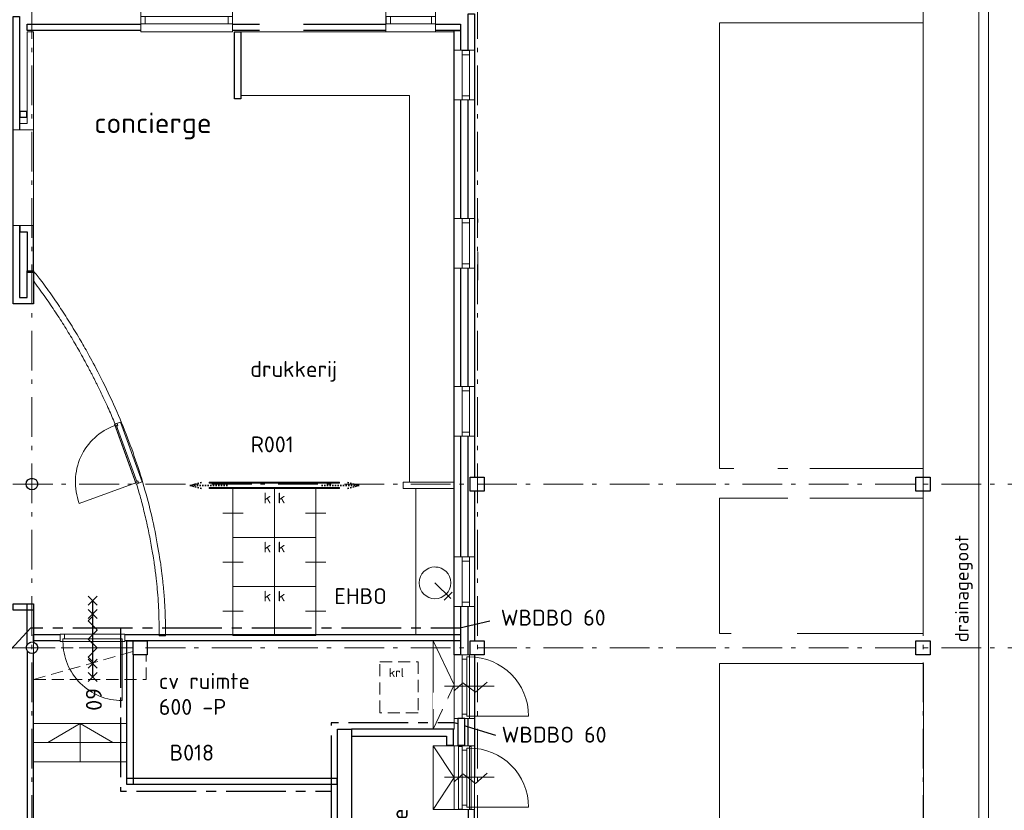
# Model space of a CAD drawing. Header units: millimetres. Extents: x -28579 to 211491, y -26192 to 102706.
# Tile 25 of 48: x 23560 to 39025, y -10964 to 1448. Entities that reach past the tile are written whole.
import ezdxf

# ---------------------------------------------------------------- set-up
doc = ezdxf.new("R2010")
doc.units = ezdxf.units.MM
doc.header["$LTSCALE"] = 100
doc.header["$PDMODE"] = 1
doc.header["$PDSIZE"] = -2
for name, pattern in [('B0202', [28.125, 18.75, -3.125, 3.125, -3.125]), ('HIDDEN', [9.525, 6.35, -3.175]), ('STYLE_01', [0.416641, 0.208282, -0.208359]), ('STYLE_06', [1.041641, 0.625, -0.208282, 0.069427, -0.138931])]:
    doc.linetypes.add(name, pattern=pattern)
for name, color, linetype in [('AL22FF1-_KALKZANDST', 2, 'Continuous'), ('AL28_BETON', 3, 'Continuous'), ('AL65_BEVEILIGING', 1, 'Continuous'), ('AT1A_TEKST', 2, 'Continuous'), ('br.compartimentering', 4, 'B0202')]:
    doc.layers.add(name, color=color, linetype=linetype)
doc.layers.add('None', color=7, linetype='Continuous', lineweight=5)
doc.styles.add('03_100', font='isocpeur.ttf')
doc.styles.add('Tekton Plus Regular', font='isocpeur.ttf')

# ---------------------------------------------------------------- blocks, each defined once
blk = doc.blocks.new('Group-371')
at = {"layer": 'None', "color": 140, "linetype": 'Continuous', "lineweight": 15}
blk.add_open_spline([(-28634, -25592), (-28624, -25013), (-28723, -24370), (-28959, -22832), (-29755, -21335), (-30181, -20534), (-30705, -19860), (-30705, -19942), (-30705, -20024), (-30233, -20649), (-29844, -21382), (-29060, -22855), (-28823, -24366), (-28729, -24962), (-28734, -25498), (-28732.5, -25545), (-28731, -25592), (-28732.5, -25592), (-28734, -25592), (-28684, -25592), (-28634, -25592)], degree=2, knots=[0, 0, 0, 1, 1, 2, 2, 3, 3, 4, 4, 5, 5, 6, 6, 7, 7, 8, 8, 9, 9, 10, 10, 10], dxfattribs=at)
at = {"layer": 'None', "color": 8, "linetype": 'Continuous', "lineweight": 5}
blk.add_point((-33137, -23133), dxfattribs=at)
blk = doc.blocks.new('Group-377')
at = {"layer": 'None', "color": 140, "linetype": 'Continuous', "lineweight": 15}
for q in [(-24430, -25670), (-24430, -27060)]:
    blk.add_line((-24100, -26365), q, dxfattribs=at)
blk = doc.blocks.new('Group-378')
at = {"layer": 'None', "color": 8, "linetype": 'Continuous', "lineweight": 5}
blk.add_lwpolyline([(-24430, -25670), (-24100, -25670), (-24100, -27060), (-24430, -27060)], close=True, dxfattribs=at)
at = {"layer": 'None', "color": 7}
blk.add_blockref('Group-377', (0, 0), dxfattribs=at)
blk = doc.blocks.new('Group-400')
at = {"layer": 'None', "color": 140, "linetype": 'Continuous', "lineweight": 15}
for q in [(-30483, -27270), (-29462, -27270)]:
    blk.add_line((-29973, -26970), q, dxfattribs=at)
at = {"layer": 'None', "color": 8, "linetype": 'Continuous', "lineweight": 5}
blk.add_line((-29973, -27570), (-29973, -26970), dxfattribs=at)
blk = doc.blocks.new('Group-401')
at = {"layer": 'None', "color": 8, "linetype": 'Continuous', "lineweight": 5}
for points in [[(-30705, -25670), (-29240, -25670), (-29240, -26970), (-30705, -26970)], [(-30705, -26970), (-29240, -26970), (-29240, -27270), (-30705, -27270)], [(-30705, -27270), (-29240, -27270), (-29240, -27570), (-30705, -27570)]]:
    blk.add_lwpolyline(points, close=True, dxfattribs=at)
at = {"layer": 'None', "color": 7}
blk.add_blockref('Group-400', (0, 0), dxfattribs=at)
blk = doc.blocks.new('Group-419')
at = {"layer": 'None', "color": 43, "linetype": 'Continuous', "lineweight": 9}
for p, q in [((-27733, -23665), (-27413, -23665)), ((-26113, -23665), (-26433, -23665)), ((-27733, -24435), (-27413, -24435)), ((-26113, -24435), (-26433, -24435)), ((-27733, -25205), (-27413, -25205)), ((-26113, -25205), (-26433, -25205))]:
    blk.add_line(p, q, dxfattribs=at)
for points in [[(-27573, -23280), (-26923, -23280), (-26923, -24050), (-27573, -24050)], [(-26923, -23280), (-26273, -23280), (-26273, -24050), (-26923, -24050)], [(-27573, -24050), (-26923, -24050), (-26923, -24820), (-27573, -24820)], [(-26923, -24050), (-26273, -24050), (-26273, -24820), (-26923, -24820)], [(-27573, -24820), (-26923, -24820), (-26923, -25590), (-27573, -25590)], [(-26923, -24820), (-26273, -24820), (-26273, -25590), (-26923, -25590)]]:
    blk.add_lwpolyline(points, close=True, dxfattribs=at)
at = {"color": 1, "linetype": 'Continuous', "lineweight": 35}
for points in [[(-27093, -23575), (-26993, -23575), (-26993, -23304), (-27093, -23304)], [(-26871, -23575), (-26771, -23575), (-26771, -23304), (-26871, -23304)], [(-27093, -24345), (-26993, -24345), (-26993, -24074), (-27093, -24074)], [(-26871, -24345), (-26771, -24345), (-26771, -24074), (-26871, -24074)], [(-27093, -25115), (-26993, -25115), (-26993, -24844), (-27093, -24844)], [(-26871, -25115), (-26771, -25115), (-26771, -24844), (-26871, -24844)]]:
    blk.add_wipeout(points, dxfattribs=at).dxf.layer = 'None'
at = {"layer": 'None', "color": 1, "char_height": 167, "attachment_point": 1, "line_spacing_factor": 0.980143, "style": 'Tekton Plus Regular'}
for insert in [(-27093, -23346), (-26871, -23346), (-27093, -24116), (-26871, -24116), (-27093, -24886), (-26871, -24886)]:
    blk.add_mtext('k', dxfattribs=dict(at, insert=insert))
blk = doc.blocks.new('Group-420')
at = {"color": 140, "linetype": 'Continuous', "lineweight": 15}
blk.add_wipeout([(-24435, -25008), (-24599, -24911), (-24647, -24726), (-24550, -24562), (-24365, -24514), (-24201, -24611), (-24153, -24796), (-24250, -24960)], dxfattribs=at).dxf.layer = 'None'
at = {"layer": 'None', "color": 140, "linetype": 'Continuous', "lineweight": 15}
for p, q in [((-24153, -25008), (-24400, -24761)), ((-24128, -24906), (-24255, -25033))]:
    blk.add_line(p, q, dxfattribs=at)
blk.add_circle((-24400, -24761), 249, dxfattribs=at)
blk = doc.blocks.new('Group-421')
at = {"color": 8, "linetype": 'Continuous', "lineweight": 5}
blk.add_wipeout([(-29091, -23210), (-28997, -23176), (-29337, -22236), (-29431, -22270)], dxfattribs=at).dxf.layer = 'None'
at = {"layer": 'None', "color": 8, "linetype": 'Continuous', "lineweight": 5}
blk.add_lwpolyline([(-29091, -23210), (-28997, -23176), (-29337, -22236), (-29431, -22270)], close=True, dxfattribs=at)
at = {"color": 140, "linetype": 'Continuous', "lineweight": 15}
for points in [[(-29418, -22308), (-29380, -22294), (-29394, -22257), (-29431, -22270)], [(-29067, -23159), (-29053, -23197), (-29091, -23210), (-29104, -23173)]]:
    blk.add_wipeout(points, dxfattribs=at).dxf.layer = 'None'
at = {"layer": 'None', "color": 8, "linetype": 'Continuous', "lineweight": 5}
blk.add_line((-29097, -23192), (-29986, -23514), dxfattribs=at)
at = {"layer": 'None', "color": 140, "linetype": 'Continuous', "lineweight": 15}
for points in [[(-29418, -22308), (-29380, -22294), (-29394, -22257), (-29431, -22270)], [(-29067, -23159), (-29053, -23197), (-29091, -23210), (-29104, -23173)]]:
    blk.add_lwpolyline(points, close=True, dxfattribs=at)
at = {"layer": 'None', "color": 8, "linetype": 'Continuous', "lineweight": 5}
blk.add_arc((-29103, -23177), 945, 109.9313, 200.8329, dxfattribs=at)
at = {"color": 140, "linetype": 'Continuous', "lineweight": 15}
blk.add_wipeout([(-29097, -23192), (-29079, -23185), (-29406, -22282), (-29425, -22289)], dxfattribs=at).dxf.layer = 'None'
at = {"layer": 'None', "color": 140, "linetype": 'Continuous', "lineweight": 15}
blk.add_lwpolyline([(-29097, -23192), (-29079, -23185), (-29406, -22282), (-29425, -22289)], close=True, dxfattribs=at)
blk = doc.blocks.new('Group-422')
at = {"color": 8, "linetype": 'Continuous', "lineweight": 5}
blk.add_wipeout([(-24390, -16110), (-25170, -16110), (-25170, -15790), (-24390, -15790)], dxfattribs=at).dxf.layer = 'None'
at = {"layer": 'None', "color": 8, "linetype": 'Continuous', "lineweight": 5}
blk.add_lwpolyline([(-24390, -16110), (-25170, -16110), (-25170, -15790), (-24390, -15790)], close=True, dxfattribs=at)
at = {"color": 8, "linetype": 'Continuous', "lineweight": 5}
blk.add_wipeout([(-24390, -15984), (-25170, -15984), (-25170, -15870), (-24390, -15870)], dxfattribs=at).dxf.layer = 'None'
at = {"layer": 'None', "color": 8, "linetype": 'Continuous', "lineweight": 5}
blk.add_lwpolyline([(-24390, -15984), (-25170, -15984), (-25170, -15870), (-24390, -15870)], close=True, dxfattribs=at)
at = {"color": 140, "linetype": 'Continuous', "lineweight": 15}
for points in [[(-25168, -15870), (-25101, -15870), (-25101, -15984), (-25168, -15984)], [(-24457, -15870), (-24390, -15870), (-24390, -15984), (-24457, -15984)]]:
    blk.add_wipeout(points, dxfattribs=at).dxf.layer = 'None'
at = {"layer": 'None', "color": 140, "linetype": 'Continuous', "lineweight": 15}
for points in [[(-25168, -15870), (-25101, -15870), (-25101, -15984), (-25168, -15984)], [(-24457, -15870), (-24390, -15870), (-24390, -15984), (-24457, -15984)]]:
    blk.add_lwpolyline(points, close=True, dxfattribs=at)
blk = doc.blocks.new('Group-423')
at = {"color": 8, "linetype": 'Continuous', "lineweight": 5}
blk.add_wipeout([(-27580, -16110), (-29020, -16110), (-29020, -15790), (-27580, -15790)], dxfattribs=at).dxf.layer = 'None'
at = {"layer": 'None', "color": 8, "linetype": 'Continuous', "lineweight": 5}
blk.add_lwpolyline([(-27580, -16110), (-29020, -16110), (-29020, -15790), (-27580, -15790)], close=True, dxfattribs=at)
at = {"color": 8, "linetype": 'Continuous', "lineweight": 5}
blk.add_wipeout([(-27580, -15984), (-29020, -15984), (-29020, -15870), (-27580, -15870)], dxfattribs=at).dxf.layer = 'None'
at = {"layer": 'None', "color": 8, "linetype": 'Continuous', "lineweight": 5}
blk.add_lwpolyline([(-27580, -15984), (-29020, -15984), (-29020, -15870), (-27580, -15870)], close=True, dxfattribs=at)
at = {"color": 140, "linetype": 'Continuous', "lineweight": 15}
for points in [[(-29020, -15870), (-28953, -15870), (-28953, -15984), (-29020, -15984)], [(-27647, -15870), (-27580, -15870), (-27580, -15984), (-27647, -15984)]]:
    blk.add_wipeout(points, dxfattribs=at).dxf.layer = 'None'
at = {"layer": 'None', "color": 140, "linetype": 'Continuous', "lineweight": 15}
for points in [[(-29020, -15870), (-28953, -15870), (-28953, -15984), (-29020, -15984)], [(-27647, -15870), (-27580, -15870), (-27580, -15984), (-27647, -15984)]]:
    blk.add_lwpolyline(points, close=True, dxfattribs=at)
blk = doc.blocks.new('Group-424')
at = {"color": 8, "linetype": 'Continuous', "lineweight": 5}
blk.add_wipeout([(-24100, -17180), (-24100, -16400), (-23780, -16400), (-23780, -17180)], dxfattribs=at).dxf.layer = 'None'
at = {"layer": 'None', "color": 8, "linetype": 'Continuous', "lineweight": 5}
blk.add_lwpolyline([(-24100, -17180), (-24100, -16400), (-23780, -16400), (-23780, -17180)], close=True, dxfattribs=at)
at = {"color": 8, "linetype": 'Continuous', "lineweight": 5}
blk.add_wipeout([(-23974, -17180), (-23974, -16400), (-23860, -16400), (-23860, -17180)], dxfattribs=at).dxf.layer = 'None'
at = {"layer": 'None', "color": 8, "linetype": 'Continuous', "lineweight": 5}
blk.add_lwpolyline([(-23974, -17180), (-23974, -16400), (-23860, -16400), (-23860, -17180)], close=True, dxfattribs=at)
at = {"color": 140, "linetype": 'Continuous', "lineweight": 15}
for points in [[(-23974, -16402), (-23860, -16402), (-23860, -16469), (-23974, -16469)], [(-23974, -17113), (-23860, -17113), (-23860, -17180), (-23974, -17180)]]:
    blk.add_wipeout(points, dxfattribs=at).dxf.layer = 'None'
at = {"layer": 'None', "color": 140, "linetype": 'Continuous', "lineweight": 15}
for points in [[(-23974, -16402), (-23860, -16402), (-23860, -16469), (-23974, -16469)], [(-23974, -17113), (-23860, -17113), (-23860, -17180), (-23974, -17180)]]:
    blk.add_lwpolyline(points, close=True, dxfattribs=at)
blk = doc.blocks.new('Group-425')
at = {"color": 8, "linetype": 'Continuous', "lineweight": 5}
blk.add_wipeout([(-24100, -19820), (-24100, -19040), (-23780, -19040), (-23780, -19820)], dxfattribs=at).dxf.layer = 'None'
at = {"layer": 'None', "color": 8, "linetype": 'Continuous', "lineweight": 5}
blk.add_lwpolyline([(-24100, -19820), (-24100, -19040), (-23780, -19040), (-23780, -19820)], close=True, dxfattribs=at)
at = {"color": 8, "linetype": 'Continuous', "lineweight": 5}
blk.add_wipeout([(-23974, -19820), (-23974, -19040), (-23860, -19040), (-23860, -19820)], dxfattribs=at).dxf.layer = 'None'
at = {"layer": 'None', "color": 8, "linetype": 'Continuous', "lineweight": 5}
blk.add_lwpolyline([(-23974, -19820), (-23974, -19040), (-23860, -19040), (-23860, -19820)], close=True, dxfattribs=at)
at = {"color": 140, "linetype": 'Continuous', "lineweight": 15}
for points in [[(-23974, -19040), (-23860, -19040), (-23860, -19107), (-23974, -19107)], [(-23974, -19753), (-23860, -19753), (-23860, -19820), (-23974, -19820)]]:
    blk.add_wipeout(points, dxfattribs=at).dxf.layer = 'None'
at = {"layer": 'None', "color": 140, "linetype": 'Continuous', "lineweight": 15}
for points in [[(-23974, -19040), (-23860, -19040), (-23860, -19107), (-23974, -19107)], [(-23974, -19753), (-23860, -19753), (-23860, -19820), (-23974, -19820)]]:
    blk.add_lwpolyline(points, close=True, dxfattribs=at)
blk = doc.blocks.new('Group-426')
at = {"color": 8, "linetype": 'Continuous', "lineweight": 5}
blk.add_wipeout([(-24100, -22460), (-24100, -21680), (-23780, -21680), (-23780, -22460)], dxfattribs=at).dxf.layer = 'None'
at = {"layer": 'None', "color": 8, "linetype": 'Continuous', "lineweight": 5}
blk.add_lwpolyline([(-24100, -22460), (-24100, -21680), (-23780, -21680), (-23780, -22460)], close=True, dxfattribs=at)
at = {"color": 8, "linetype": 'Continuous', "lineweight": 5}
blk.add_wipeout([(-23974, -22460), (-23974, -21680), (-23860, -21680), (-23860, -22460)], dxfattribs=at).dxf.layer = 'None'
at = {"layer": 'None', "color": 8, "linetype": 'Continuous', "lineweight": 5}
blk.add_lwpolyline([(-23974, -22460), (-23974, -21680), (-23860, -21680), (-23860, -22460)], close=True, dxfattribs=at)
at = {"color": 140, "linetype": 'Continuous', "lineweight": 15}
for points in [[(-23974, -21680), (-23860, -21680), (-23860, -21747), (-23974, -21747)], [(-23974, -22393), (-23860, -22393), (-23860, -22460), (-23974, -22460)]]:
    blk.add_wipeout(points, dxfattribs=at).dxf.layer = 'None'
at = {"layer": 'None', "color": 140, "linetype": 'Continuous', "lineweight": 15}
for points in [[(-23974, -21680), (-23860, -21680), (-23860, -21747), (-23974, -21747)], [(-23974, -22393), (-23860, -22393), (-23860, -22460), (-23974, -22460)]]:
    blk.add_lwpolyline(points, close=True, dxfattribs=at)
blk = doc.blocks.new('Group-427')
at = {"color": 8, "linetype": 'Continuous', "lineweight": 5}
blk.add_wipeout([(-24100, -25133), (-24100, -24353), (-23780, -24353), (-23780, -25133)], dxfattribs=at).dxf.layer = 'None'
at = {"layer": 'None', "color": 8, "linetype": 'Continuous', "lineweight": 5}
blk.add_lwpolyline([(-24100, -25133), (-24100, -24353), (-23780, -24353), (-23780, -25133)], close=True, dxfattribs=at)
at = {"color": 8, "linetype": 'Continuous', "lineweight": 5}
blk.add_wipeout([(-23974, -25133), (-23974, -24353), (-23860, -24353), (-23860, -25133)], dxfattribs=at).dxf.layer = 'None'
at = {"layer": 'None', "color": 8, "linetype": 'Continuous', "lineweight": 5}
blk.add_lwpolyline([(-23974, -25133), (-23974, -24353), (-23860, -24353), (-23860, -25133)], close=True, dxfattribs=at)
at = {"color": 140, "linetype": 'Continuous', "lineweight": 15}
for points in [[(-23974, -24353), (-23860, -24353), (-23860, -24420), (-23974, -24420)], [(-23974, -25066), (-23860, -25066), (-23860, -25133), (-23974, -25133)]]:
    blk.add_wipeout(points, dxfattribs=at).dxf.layer = 'None'
at = {"layer": 'None', "color": 140, "linetype": 'Continuous', "lineweight": 15}
for points in [[(-23974, -24353), (-23860, -24353), (-23860, -24420), (-23974, -24420)], [(-23974, -25066), (-23860, -25066), (-23860, -25133), (-23974, -25133)]]:
    blk.add_lwpolyline(points, close=True, dxfattribs=at)
blk = doc.blocks.new('Group-417')
at = {"layer": 'None', "color": 8, "linetype": 'Continuous', "lineweight": 20}
for p, q in [((-24249.877468, -26381.877468), (-24252.122532, -26384.122532)), ((-24249.877468, -26384.122532), (-24252.122532, -26381.877468)), ((-23471.122532, -26384.122532), (-23468.877468, -26381.877468)), ((-23471.122532, -26381.877468), (-23468.877468, -26384.122532))]:
    blk.add_line(p, q, dxfattribs=at)
at = {"layer": 'None', "color": 8, "linetype": 'Continuous', "lineweight": 5}
for p, q in [((-24251, -26383), (-23470, -26383)), ((-24100, -26455), (-23961, -26331)), ((-23961, -26331), (-23766, -26480)), ((-23766, -26480), (-23579, -26319))]:
    blk.add_line(p, q, dxfattribs=at)
blk = doc.blocks.new('Group-396')
at = {"layer": 'None', "color": 140, "linetype": 'Continuous', "lineweight": 15}
for q in [(-24430, -27320), (-24430, -28320)]:
    blk.add_line((-24100, -27820), q, dxfattribs=at)
blk = doc.blocks.new('Group-397')
at = {"layer": 'None', "color": 8, "linetype": 'Continuous', "lineweight": 5}
blk.add_lwpolyline([(-24430, -27320), (-24100, -27320), (-24100, -28320), (-24430, -28320)], close=True, dxfattribs=at)
at = {"layer": 'None', "color": 7}
blk.add_blockref('Group-396', (0, 0), dxfattribs=at)
blk = doc.blocks.new('Group-398')
at = {"layer": 'None', "color": 8, "linetype": 'Continuous', "lineweight": 20}
for p, q in [((-24249.877468, -27811.877468), (-24252.122532, -27814.122532)), ((-24249.877468, -27814.122532), (-24252.122532, -27811.877468)), ((-23471.122532, -27814.122532), (-23468.877468, -27811.877468)), ((-23471.122532, -27811.877468), (-23468.877468, -27814.122532))]:
    blk.add_line(p, q, dxfattribs=at)
at = {"layer": 'None', "color": 8, "linetype": 'Continuous', "lineweight": 5}
for p, q in [((-24251, -27813), (-23470, -27813)), ((-24100, -27885), (-23961, -27761)), ((-23961, -27761), (-23766, -27910)), ((-23766, -27910), (-23579, -27749))]:
    blk.add_line(p, q, dxfattribs=at)
blk = doc.blocks.new('60min br.w.')
at = {"layer": 'AL65_BEVEILIGING'}
for p, q in [((-671, 71), (-529, -71)), ((-671, -71), (-529, 71)), ((-600, 0), (600, 0)), ((-461, 71), (-319, -71)), ((-461, -71), (-319, 71)), ((319, -71), (461, 71)), ((319, 71), (461, -71)), ((529, -71), (671, 71)), ((529, 71), (671, -71))]:
    blk.add_line(p, q, dxfattribs=at)
blk.add_lwpolyline([(-351, 0), (-280, -71), (-139, 71), (3, -71), (144, 71), (286, -71), (356, 0)], dxfattribs=at)
at = {"layer": 'AL65_BEVEILIGING', "style": '03_100'}
blk.add_text('60', height=250, dxfattribs=at).set_placement((777, -104))

msp = doc.modelspace()

# ---------------------------------------------------------------- linework, layer by layer
at = {"layer": 'AL22FF1-_KALKZANDST'}
for points in [[(23778, -2912), (23778, -3012), (23558, -3012), (23458, -3012), (23458, -2912), (23459, 1498), (23559, 1498), (23558, -2912), (23678, -2912), (23678, -2492), (23778, -2492)], [(30603, 1538), (30703, 1538), (30703, -10440), (30603, -10440)], [(23678, 1378), (30483, 1378), (30483, 1278), (23678, 1278)], [(30383, 1278), (30483, 1278), (30483, -8522), (30383, -8522)], [(23778, -1921), (23778, -1882), (23778, -1782), (23678, -1782), (23563, -1782), (23563, -1882), (23678, -1882), (23676, -2402), (23676, -2513), (23776, -2513), (23776, -2402)], [(23458, -7722), (23778, -7722), (23778, -7822), (23458, -7822)], [(23678, -7722), (23778, -7722), (23778, -8411), (23678, -8411)], [(23778, -8202), (30483, -8202), (30483, -8302), (23778, -8302)], [(25243, -8302), (25343, -8302), (25343, -10562), (25243, -10562)], [(23678, -15532), (23778, -15532), (23778, -8411), (23678, -8411)], [(25243, -10462), (28543, -10462), (28543, -10562), (25243, -10562)], [(30703, -10952), (30603, -10952), (30603, -15802), (30703, -15802)]]:
    msp.add_lwpolyline(points, close=True, dxfattribs=at)
at = {"layer": 'None', "color": 140, "linetype": 'Continuous', "lineweight": 15}
msp.add_line((30757, -1677), (30757, -2643), dxfattribs=at)
at = {"layer": 'None', "color": 1, "linetype": 'STYLE_01', "lineweight": 35}
for p, q in [((26233, -5864), (26432.98779, -5810.41343)), ((26233, -5864), (26432.98779, -5917.58657)), ((28892, -5864), (28692.01221, -5810.41343)), ((28892, -5864), (28692.01221, -5917.58657))]:
    msp.add_line(p, q, dxfattribs=at)
at = {"layer": 'None', "color": 140, "linetype": 'Continuous', "lineweight": 15}
for points in [[(34553, 1399), (37753, 1399), (37753, -5599), (34553, -5599)], [(23778, -143), (23778, -182), (23778, -282), (23678, -282), (23563, -282), (23563, -182), (23678, -182), (23678, -93), (23678, 1259), (23778, 1259), (23778, -93)], [(26538, -5812), (28583, -5812), (28583, -5827), (26538, -5827)], [(29583, -5812), (30383, -5812), (30383, -5912), (29583, -5912)], [(34554, -8662), (37754, -8662), (37754, -15660), (34554, -15660)]]:
    msp.add_lwpolyline(points, close=True, dxfattribs=at)
at = {"layer": 'None', "color": 8, "linetype": 'HIDDEN', "lineweight": 5, "ltscale": 0.3}
msp.add_lwpolyline([(29218, -8632), (29818, -8632), (29818, -9432), (29218, -9432)], close=True, dxfattribs=at)

# ---------------------------------------------------------------- block references
at = {"layer": 'None', "color": 7}
for name in ['Group-378', 'Group-397']:
    msp.add_blockref(name, (54483, 17368), dxfattribs=at)

# ---------------------------------------------------------------- texts
at = {"layer": 'AT1A_TEKST', "style": '03_100'}
for p in [(31116.34079, -8065.05865), (31130.16195, -9902.03475)]:
    msp.add_text('WBDBO 60', height=249.999995, dxfattribs=at).set_placement(p)
at = {"layer": 'None', "color": 1, "insert": (25746, -8809.5807), "char_height": 250, "attachment_point": 1, "line_spacing_factor": 0.976858, "style": 'Tekton Plus Regular'}
msp.add_mtext('cv ruimte\\P600 -P', dxfattribs=at)
at = {"layer": 'None', "color": 8, "insert": (29358, -8731.76469), "char_height": 142.5273438, "attachment_point": 1, "line_spacing_factor": 0.976858, "style": 'Tekton Plus Regular'}
msp.add_mtext('{\\H0.9907x;\\lkrl}', dxfattribs=at)
at = {"layer": 'None', "color": 1, "insert": (28996.28837, -14033.03069), "char_height": 250, "attachment_point": 1, "rotation": 90, "line_spacing_factor": 0.976858, "style": 'Tekton Plus Regular'}
msp.add_mtext('bestaande\\Plaagspanningsruimte\\Pca. 720 -P', dxfattribs=at)

# ---------------------------------------------------------------- wipeouts: each hides what was drawn before it
at = {"color": 8, "linetype": 'Continuous', "lineweight": 5}
msp.add_wipeout([(38626, 6129), (38776, 6129), (38776, -18688), (38626, -18688)], dxfattribs=at).dxf.layer = 'None'
at = {"color": 1, "linetype": 'Continuous', "lineweight": 35}
for points in [[(24732, -974.28), (26562.57006, -974.28), (26562.57006, 69), (24732, 69)], [(23806, -5769), (23842.09545, -5827.85786), (23826, -5895), (23767.14214, -5931.09545), (23700, -5915), (23663.90455, -5856.14214), (23680, -5789), (23738.85786, -5752.90455)], [(37638, -5732), (37858, -5732), (37858, -5952), (37638, -5952)], [(28503, -7915.24), (29645.42006, -7915.24), (29645.42006, -7399), (28503, -7399)], [(37638, -8302), (37858, -8302), (37858, -8522), (37638, -8522)]]:
    msp.add_wipeout(points, dxfattribs=at).dxf.layer = 'None'
at = {"color": 92, "linetype": 'Continuous', "lineweight": 25}
for points in [[(27190, -5465.4), (28048.60002, -5465.4), (28048.60002, -5028), (27190, -5028)], [(25915, -10303.24), (26785.48001, -10303.24), (26785.48001, -9868), (25915, -9868)]]:
    msp.add_wipeout(points, dxfattribs=at).dxf.layer = 'None'
at = {"color": 43, "linetype": 'Continuous', "lineweight": 9}
msp.add_wipeout([(38542.44, -8325), (38542.44, -6620.5199), (38199, -6620.5199), (38199, -8325)], dxfattribs=at).dxf.layer = 'None'

# ---------------------------------------------------------------- next in the draw order: linework, layer by layer
at = {"layer": 'AL28_BETON'}
for points in [[(37638, -5732), (37858, -5732), (37858, -5952), (37638, -5952)], [(37638, -8302), (37858, -8302), (37858, -8522), (37638, -8522)]]:
    msp.add_lwpolyline(points, close=True, dxfattribs=at)
msp.add_circle((23753, -5842), 90.21086, dxfattribs=at)
at = {"layer": 'None', "color": 8, "linetype": 'STYLE_06', "lineweight": 5, "ltscale": 10}
msp.add_line((37753, -23852), (37753, 3373), dxfattribs=at)
at = {"layer": 'None', "color": 8, "linetype": 'Continuous', "lineweight": 5}
msp.add_lwpolyline([(38626, 6129), (38776, 6129), (38776, -18688), (38626, -18688)], close=True, dxfattribs=at)

# ---------------------------------------------------------------- next in the draw order: block references
at = {"layer": 'AL22FF1-_KALKZANDST'}
msp.add_blockref('Group-371', (54483, 17368), dxfattribs=at)
at = {"layer": 'None', "color": 7}
for name in ['Group-423', 'Group-422', 'Group-419', 'Group-420']:
    msp.add_blockref(name, (54483, 17368), dxfattribs=at)

# ---------------------------------------------------------------- next in the draw order: texts
at = {"layer": 'None', "color": 1, "attachment_point": 1, "line_spacing_factor": 0.976858, "style": 'Tekton Plus Regular'}
for s, insert, char_height in [('concierge', (24732, -10.20445), 321.685547), ('R001', (27190, -5094.41367), 250), ('EHBO', (28503, -7477.38453), 250), ('B018', (25915, -9934.0857), 250)]:
    msp.add_mtext(s, dxfattribs=dict(at, insert=insert, char_height=char_height))
at = {"layer": 'None', "color": 43, "insert": (38251.14703, -8325), "char_height": 211.7929688, "attachment_point": 1, "rotation": 90, "line_spacing_factor": 0.976858, "style": 'Tekton Plus Regular'}
msp.add_mtext('drainagegoot', dxfattribs=at)

# ---------------------------------------------------------------- next in the draw order: wipeouts: each hides what was drawn before it
at = {"color": 43, "linetype": 'Continuous', "lineweight": 9}
for points in [[(28013.56, 1040), (28013.56, 6853), (27331, 6853), (27331, 1040)], [(35464.88, -7286), (35464.88, -1339.39969), (34778, -1339.39969), (34778, -7286)]]:
    msp.add_wipeout(points, dxfattribs=at).dxf.layer = 'None'
at = {"color": 92, "linetype": 'Continuous', "lineweight": 25}
for points in [[(30742, 444.16), (31241.14, 444.16), (31241.14, 901), (30742, 901)], [(30742, -2195.84), (31241.14, -2195.84), (31241.14, -1739), (30742, -1739)], [(30742, -4835.84), (31461.09996, -4835.84), (31461.09996, -4379), (30742, -4379)], [(30742, -7508.84), (31241.14, -7508.84), (31241.14, -7052), (30742, -7052)]]:
    msp.add_wipeout(points, dxfattribs=at).dxf.layer = 'None'
at = {"color": 1, "linetype": 'Continuous', "lineweight": 35}
for points in [[(23568, 14), (23668, 14), (23668, -86), (23568, -86)], [(30638, -5732), (30858, -5732), (30858, -5952), (30638, -5952)], [(23753, -8322), (23816.63961, -8348.36039), (23843, -8412), (23816.63961, -8475.63961), (23753, -8502), (23689.36039, -8475.63961), (23663, -8412), (23689.36039, -8348.36039)], [(30638, -8302), (30858, -8302), (30858, -8522), (30638, -8522)]]:
    msp.add_wipeout(points, dxfattribs=at).dxf.layer = 'None'
at = {"color": 8, "linetype": 'Continuous', "lineweight": 5}
msp.add_wipeout([(23458, -282), (23778, -282), (23778, -1782), (23458, -1782)], dxfattribs=at).dxf.layer = 'None'

# ---------------------------------------------------------------- next in the draw order: linework, layer by layer
at = {"layer": 'AL22FF1-_KALKZANDST'}
msp.add_lwpolyline([(26933, 1258), (27033, 1258), (27033, 208), (26933, 208)], close=True, dxfattribs=at)
at = {"layer": 'AL28_BETON'}
for points in [[(23568, 14), (23668, 14), (23668, -86), (23568, -86)], [(30638, -5732), (30858, -5732), (30858, -5952), (30638, -5952)], [(30638, -8302), (30858, -8302), (30858, -8522), (30638, -8522)]]:
    msp.add_lwpolyline(points, close=True, dxfattribs=at)
msp.add_circle((23753, -8412), 90, dxfattribs=at)
at = {"layer": 'None', "color": 8, "linetype": 'STYLE_06', "lineweight": 5, "ltscale": 10}
msp.add_line((23753, -23852), (23753, 3373), dxfattribs=at)
at = {"layer": 'None', "color": 1, "linetype": 'STYLE_01', "lineweight": 35}
for p, q in [((26823, -5864), (26233, -5864)), ((28302, -5864), (28892, -5864))]:
    msp.add_line(p, q, dxfattribs=at)
at = {"layer": 'None', "color": 8, "linetype": 'HIDDEN', "lineweight": 5, "ltscale": 0.3}
msp.add_line((23778, -8912), (25545, -8412), dxfattribs=at)
at = {"layer": 'None', "color": 8, "linetype": 'Continuous', "lineweight": 5}
msp.add_lwpolyline([(23458, -282), (23778, -282), (23778, -1782), (23458, -1782)], close=True, dxfattribs=at)
at = {"layer": 'None', "color": 140, "linetype": 'Continuous', "lineweight": 15}
for points in [[(26538, -5897), (28583, -5897), (28583, -5912), (26538, -5912)], [(29783, -5912), (30383, -5912), (30383, -8202), (29783, -8202)], [(34554, -6066), (37748, -6066), (37748, -8189), (34554, -8189)]]:
    msp.add_lwpolyline(points, close=True, dxfattribs=at)
at = {"layer": 'None', "color": 8, "linetype": 'HIDDEN', "lineweight": 5, "ltscale": 0.3}
msp.add_lwpolyline([(23778, -8912), (25545, -8912), (25545, -8412), (23778, -8412)], close=True, dxfattribs=at)

# ---------------------------------------------------------------- next in the draw order: block references
at = {"layer": 'None', "color": 7}
for name in ['Group-424', 'Group-425', 'Group-426', 'Group-421', 'Group-401']:
    msp.add_blockref(name, (54483, 17368), dxfattribs=at)

# ---------------------------------------------------------------- next in the draw order: wipeouts: each hides what was drawn before it
at = {"color": 92, "linetype": 'Continuous', "lineweight": 25}
msp.add_wipeout([(24208, -7867.36), (24604.15002, -7867.36), (24604.15002, -7417), (24208, -7417)], dxfattribs=at).dxf.layer = 'None'
at = {"color": 8, "linetype": 'Continuous', "lineweight": 5}
msp.add_wipeout([(24856, -7968.8), (25110.1, -7968.8), (25110.1, -7742), (24856, -7742)], dxfattribs=at).dxf.layer = 'None'

# ---------------------------------------------------------------- next in the draw order: linework, layer by layer
at = {"layer": 'None', "color": 140, "linetype": 'Continuous', "lineweight": 15}
msp.add_lwpolyline([(30383, -5812), (29683, -5812), (29683, 258), (27033, 257), (27033, 1257), (29683, 1258), (29993, 1258), (30383, 1258)], close=True, dxfattribs=at)

# ---------------------------------------------------------------- next in the draw order: block references
at = {"layer": 'None', "color": 7}
msp.add_blockref('Group-427', (54483, 17368), dxfattribs=at)

# ---------------------------------------------------------------- next in the draw order: wipeouts: each hides what was drawn before it
at = {"color": 43, "linetype": 'Continuous', "lineweight": 9}
msp.add_wipeout([(35768.32, -8270), (35768.32, -6781.7598), (34738, -6781.7598), (34738, -8270)], dxfattribs=at).dxf.layer = 'None'
at = {"color": 1, "linetype": 'Continuous', "lineweight": 35}
msp.add_wipeout([(25343, -8302), (25563, -8302), (25563, -8522), (25343, -8522)], dxfattribs=at).dxf.layer = 'None'

# ---------------------------------------------------------------- next in the draw order: linework, layer by layer
at = {"layer": 'AL28_BETON'}
msp.add_lwpolyline([(25343, -8302), (25563, -8302), (25563, -8522), (25343, -8522)], close=True, dxfattribs=at)
at = {"layer": 'None', "color": 8, "linetype": 'STYLE_06', "lineweight": 5, "ltscale": 10}
for p, q in [((30753, -23852), (30753, 3373)), ((70953, -8412), (5468, -8412))]:
    msp.add_line(p, q, dxfattribs=at)

# ---------------------------------------------------------------- next in the draw order: wipeouts: each hides what was drawn before it
at = {"color": 43, "linetype": 'Continuous', "lineweight": 9}
msp.add_wipeout([(35969.44, -6908), (35969.44, -1912.21967), (35626, -1912.21967), (35626, -6908)], dxfattribs=at).dxf.layer = 'None'
at = {"color": 1, "linetype": 'Continuous', "lineweight": 35}
msp.add_wipeout([(27182, -4874.28), (28819.37004, -4874.28), (28819.37004, -3831), (27182, -3831)], dxfattribs=at).dxf.layer = 'None'

# ---------------------------------------------------------------- next in the draw order: linework, layer by layer
at = {"layer": 'None', "color": 8, "linetype": 'STYLE_06', "lineweight": 5, "ltscale": 10}
msp.add_line((70953, -5842), (5468, -5842), dxfattribs=at)

# ---------------------------------------------------------------- next in the draw order: texts
at = {"layer": 'None', "color": 1, "insert": (27182, -3910.20445), "char_height": 250, "attachment_point": 1, "line_spacing_factor": 0.976858, "style": 'Tekton Plus Regular'}
msp.add_mtext('drukkerij', dxfattribs=at)

# ---------------------------------------------------------------- next in the draw order: wipeouts: each hides what was drawn before it
at = {"color": 255, "linetype": 'Continuous', "lineweight": 15}
msp.add_wipeout([(25195, -8139), (24215, -8139), (24215, -8339), (25195, -8339)], dxfattribs=at).dxf.layer = 'None'
at = {"color": 8, "linetype": 'Continuous', "lineweight": 5}
for points in [[(30383, -8522), (30703, -8522), (30703, -9522), (30383, -9522)], [(30383, -9952), (30703, -9952), (30703, -10952), (30383, -10952)]]:
    msp.add_wipeout(points, dxfattribs=at).dxf.layer = 'None'

# ---------------------------------------------------------------- next in the draw order: linework, layer by layer
at = {"layer": 'None', "color": 8, "linetype": 'Continuous', "lineweight": 5}
for points in [[(30383, -8522), (30703, -8522), (30703, -9522), (30383, -9522)], [(30383, -9952), (30703, -9952), (30703, -10952), (30383, -10952)]]:
    msp.add_lwpolyline(points, close=True, dxfattribs=at)

# ---------------------------------------------------------------- next in the draw order: wipeouts: each hides what was drawn before it
at = {"color": 140, "linetype": 'Continuous', "lineweight": 15}
for points in [[(24265, -8198), (24198, -8198), (24198, -8312), (24265, -8312)], [(25145, -8198), (25212, -8198), (25212, -8312), (25145, -8312)]]:
    msp.add_wipeout(points, dxfattribs=at).dxf.layer = 'None'

# ---------------------------------------------------------------- next in the draw order: linework, layer by layer
at = {"layer": 'None', "color": 140, "linetype": 'Continuous', "lineweight": 15}
for points in [[(24265, -8198), (24198, -8198), (24198, -8312), (24265, -8312)], [(25145, -8198), (25212, -8198), (25212, -8312), (25145, -8312)]]:
    msp.add_lwpolyline(points, close=True, dxfattribs=at)

# ---------------------------------------------------------------- next in the draw order: wipeouts: each hides what was drawn before it
at = {"color": 140, "linetype": 'Continuous', "lineweight": 15}
for points in [[(30509, -8522), (30623, -8522), (30623, -8589), (30509, -8589)], [(30509, -9455), (30509, -9522), (30623, -9522), (30623, -9455)]]:
    msp.add_wipeout(points, dxfattribs=at).dxf.layer = 'None'
at = {"color": 255, "linetype": 'Continuous', "lineweight": 15}
msp.add_wipeout([(30450, -9965), (30650, -9965), (30650, -10945), (30450, -10945)], dxfattribs=at).dxf.layer = 'None'

# ---------------------------------------------------------------- next in the draw order: linework, layer by layer
at = {"layer": 'None', "color": 140, "linetype": 'Continuous', "lineweight": 15}
for points in [[(30509, -8522), (30623, -8522), (30623, -8589), (30509, -8589)], [(30509, -9455), (30509, -9522), (30623, -9522), (30623, -9455)]]:
    msp.add_lwpolyline(points, close=True, dxfattribs=at)
at = {"layer": 'None', "color": 255, "linetype": 'Continuous', "lineweight": 15}
msp.add_lwpolyline([(30450, -9965), (30650, -9965), (30650, -10945), (30450, -10945)], close=True, dxfattribs=at)

# ---------------------------------------------------------------- next in the draw order: wipeouts: each hides what was drawn before it
at = {"color": 140, "linetype": 'Continuous', "lineweight": 15}
msp.add_wipeout([(25170, -8272), (24240, -8272), (24240, -8312), (25170, -8312)], dxfattribs=at).dxf.layer = 'None'

# ---------------------------------------------------------------- next in the draw order: linework, layer by layer
at = {"layer": 'br.compartimentering', "color": 4, "linetype": 'B0202', "ltscale": 0.5, "flags": 128}
msp.add_lwpolyline([(25143, -8102), (25143, -10662), (28453, -10662), (28453, -15512.01794), (28143.52138, -16255.48905)], dxfattribs=at)
at = {"layer": 'None', "color": 140, "linetype": 'Continuous', "lineweight": 15}
msp.add_line((25145, -8198), (24265, -8198), dxfattribs=at)
at = {"layer": 'None', "color": 8, "linetype": 'Continuous', "lineweight": 5}
msp.add_line((25170, -8312), (25170, -9242), dxfattribs=at)
at = {"layer": 'None', "color": 140, "linetype": 'Continuous', "lineweight": 15}
msp.add_lwpolyline([(25170, -8272), (24240, -8272), (24240, -8312), (25170, -8312)], close=True, dxfattribs=at)
at = {"layer": 'None', "color": 8, "linetype": 'Continuous', "lineweight": 5}
msp.add_arc((25170, -8312), 930, 180, 270.061608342, dxfattribs=at)

# ---------------------------------------------------------------- next in the draw order: block references
at = {"layer": 'AL65_BEVEILIGING', "rotation": 270}
msp.add_blockref('60min br.w.', (24705, -8272), dxfattribs=at)

# ---------------------------------------------------------------- next in the draw order: wipeouts: each hides what was drawn before it
at = {"color": 140, "linetype": 'Continuous', "lineweight": 15}
for points in [[(30583, -8557), (30623, -8557), (30623, -9487), (30583, -9487)], [(30509, -9952), (30623, -9952), (30623, -10019), (30509, -10019)], [(30509, -10885), (30509, -10952), (30623, -10952), (30623, -10885)]]:
    msp.add_wipeout(points, dxfattribs=at).dxf.layer = 'None'

# ---------------------------------------------------------------- next in the draw order: linework, layer by layer
at = {"layer": 'br.compartimentering', "color": 4, "linetype": 'B0202', "ltscale": 0.5, "flags": 128}
msp.add_lwpolyline([(23224.41776, -8647.26774), (23734.61954, -8102), (30471.02838, -8102), (31090.4773, -7951.52731)], dxfattribs=at)
at = {"layer": 'None', "color": 8, "linetype": 'Continuous', "lineweight": 5}
for p, q in [((30509, -9455), (30509, -8589)), ((30623, -9487), (31553, -9487))]:
    msp.add_line(p, q, dxfattribs=at)
at = {"layer": 'None', "color": 140, "linetype": 'Continuous', "lineweight": 15}
for points in [[(30583, -8557), (30623, -8557), (30623, -9487), (30583, -9487)], [(30509, -9952), (30623, -9952), (30623, -10019), (30509, -10019)], [(30509, -10885), (30509, -10952), (30623, -10952), (30623, -10885)]]:
    msp.add_lwpolyline(points, close=True, dxfattribs=at)
at = {"layer": 'None', "color": 8, "linetype": 'Continuous', "lineweight": 5}
msp.add_arc((30623, -9487), 930, 0, 90, dxfattribs=at)

# ---------------------------------------------------------------- next in the draw order: block references
at = {"layer": 'None', "color": 7}
msp.add_blockref('Group-417', (54483, 17368), dxfattribs=at)

# ---------------------------------------------------------------- next in the draw order: wipeouts: each hides what was drawn before it
at = {"color": 8, "linetype": 'Continuous', "lineweight": 5}
msp.add_wipeout([(30279.8, -9373), (30279.8, -9118.9), (30053, -9118.9), (30053, -9373)], dxfattribs=at).dxf.layer = 'None'
at = {"color": 140, "linetype": 'Continuous', "lineweight": 15}
msp.add_wipeout([(30583, -9987), (30623, -9987), (30623, -10917), (30583, -10917)], dxfattribs=at).dxf.layer = 'None'

# ---------------------------------------------------------------- next in the draw order: linework, layer by layer
at = {"layer": 'br.compartimentering', "color": 4, "linetype": 'B0202', "ltscale": 0.5, "flags": 128}
msp.add_lwpolyline([(31037.16001, -9790.53557), (30387.94883, -9592), (28453, -9592), (28453, -10662)], dxfattribs=at)
at = {"layer": 'None', "color": 140, "linetype": 'Continuous', "lineweight": 15}
msp.add_line((30509, -10885), (30509, -10005), dxfattribs=at)
at = {"layer": 'None', "color": 8, "linetype": 'Continuous', "lineweight": 5}
msp.add_line((30623, -10917), (31553, -10917), dxfattribs=at)
at = {"layer": 'None', "color": 140, "linetype": 'Continuous', "lineweight": 15}
msp.add_lwpolyline([(30583, -9987), (30623, -9987), (30623, -10917), (30583, -10917)], close=True, dxfattribs=at)
at = {"layer": 'None', "color": 8, "linetype": 'Continuous', "lineweight": 5}
msp.add_arc((30623, -10917), 930, 0, 90, dxfattribs=at)

# ---------------------------------------------------------------- next in the draw order: block references
at = {"layer": 'None', "color": 7}
msp.add_blockref('Group-398', (54483, 17368), dxfattribs=at)

# ---------------------------------------------------------------- next in the draw order: wipeouts: each hides what was drawn before it
at = {"color": 8, "linetype": 'Continuous', "lineweight": 5}
msp.add_wipeout([(28553, -9692), (28771, -9692), (28771, -14917), (28553, -14917)], dxfattribs=at).dxf.layer = 'None'

# ---------------------------------------------------------------- next in the draw order: linework, layer by layer
at = {"layer": 'AL22FF1-_KALKZANDST'}
msp.add_lwpolyline([(28553, -9692), (28771, -9692), (28771, -14917), (28553, -14917)], close=True, dxfattribs=at)

# ---------------------------------------------------------------- next in the draw order: wipeouts: each hides what was drawn before it
at = {"color": 8, "linetype": 'Continuous', "lineweight": 5}
msp.add_wipeout([(30373, -9942), (30373, -9802), (30373, -9692), (30263, -9692), (28771, -9692), (28771, -9802), (30263, -9802), (30263, -9942)], dxfattribs=at).dxf.layer = 'None'

# ---------------------------------------------------------------- next in the draw order: linework, layer by layer
at = {"layer": 'AL22FF1-_KALKZANDST'}
msp.add_lwpolyline([(30373, -9942), (30373, -9802), (30373, -9692), (30263, -9692), (28771, -9692), (28771, -9802), (30263, -9802), (30263, -9942)], close=True, dxfattribs=at)

# ---------------------------------------------------------------- next in the draw order: wipeouts: each hides what was drawn before it
at = {"color": 8, "linetype": 'Continuous', "lineweight": 5}
msp.add_wipeout([(30553, -9942), (30553, -9622), (30553, -9522), (30443, -9522), (30443, -9942)], dxfattribs=at).dxf.layer = 'None'

# ---------------------------------------------------------------- next in the draw order: linework, layer by layer
at = {"layer": 'AL22FF1-_KALKZANDST'}
msp.add_lwpolyline([(30553, -9942), (30553, -9622), (30553, -9522), (30443, -9522), (30443, -9942)], close=True, dxfattribs=at)

doc.saveas('drawing.dxf')
